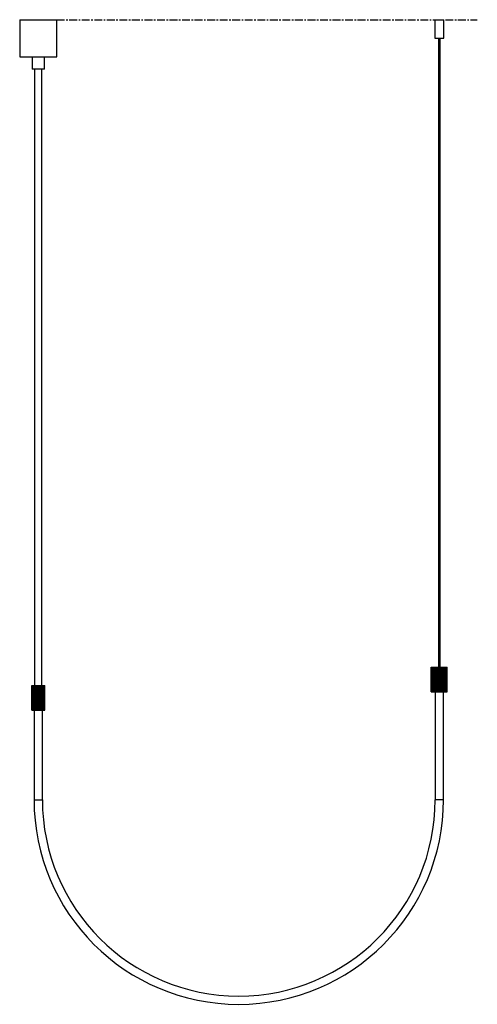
# Paper-space layout '_Izquierda' of a CAD drawing. Header units: millimetres. Extents: x -30 to 712, y -1537 to 60.
import ezdxf

# ---------------------------------------------------------------- set-up
doc = ezdxf.new("R2010")
doc.units = ezdxf.units.MM
doc.linetypes.add('CENTERX2', pattern=[20.32, 12.7, -2.54, 2.54, -2.54])

psp = doc.layouts.new('_Izquierda')

# ---------------------------------------------------------------- linework, layer by layer
at = {"color": 7, "linetype": 'Continuous', "lineweight": 25}
for p, q in [((-30, 60), (-30, 0)), ((-30, 60), (30, 60)), ((30, 0), (30, 60)), ((642.5, 59.8), (642.5, 29.8)), ((642.5, 59.8), (657.5, 59.8)), ((657.5, 29.8), (657.5, 59.8)), ((642.5, 29.8), (657.5, 29.8)), ((648.5, 29.8), (648.5, -990.2)), ((651.5, -990.2), (651.5, 29.8)), ((-30, 0), (30, 0)), ((-10, 0), (-10, -20)), ((10, -20), (10, 0)), ((10, -20), (-10, -20)), ((-6, -20), (-6, -1020)), ((6, -1020), (6, -20)), ((637, -1030), (637, -990.2)), ((637, -990.2), (638.5, -990.2)), ((637.1, -1030), (637.1, -990.2)), ((637.3, -1030), (637.3, -990.2)), ((637.9, -1030), (637.9, -990.2)), ((638.5, -1030), (638.5, -990.2)), ((638.5, -990.2), (661.5, -990.2)), ((638.5, -990.2), (638.5, -1030)), ((639.6, -1030), (639.6, -990.2)), ((640, -990.2), (640, -1030)), ((640.4, -1030), (640.4, -990.2)), ((641.8, -1030), (641.8, -990.2)), ((642.2, -990.2), (642.2, -1030)), ((642.9, -1030), (642.9, -990.2)), ((644.6, -1030), (644.6, -990.2)), ((644.9, -990.2), (644.9, -1030)), ((645.8, -1030), (645.8, -990.2)), ((647.7, -1030), (647.7, -990.2)), ((647.9, -990.2), (647.9, -1030)), ((649, -1030), (649, -990.2)), ((651, -1030), (651, -990.2)), ((652.1, -1030), (652.1, -990.2)), ((652.3, -1030), (652.3, -990.2)), ((654.2, -1030), (654.2, -990.2)), ((655.1, -1030), (655.1, -990.2)), ((655.4, -1030), (655.4, -990.2)), ((657.1, -1030), (657.1, -990.2)), ((657.8, -1030), (657.8, -990.2)), ((658.2, -1030), (658.2, -990.2)), ((659.6, -1030), (659.6, -990.2)), ((660, -1030), (660, -990.2)), ((660.4, -1030), (660.4, -990.2)), ((661.5, -1030), (661.5, -990.2)), ((661.5, -1030), (661.5, -990.2)), ((661.5, -990.2), (663, -990.2)), ((662.1, -1030), (662.1, -990.2)), ((662.7, -1030), (662.7, -990.2)), ((662.9, -1030), (662.9, -990.2)), ((663, -1030), (663, -990.2)), ((-10.5, -1020), (8.9, -1020)), ((-10.5, -1060), (-10.5, -1020)), ((-10.4, -1060), (-10.4, -1020)), ((-10, -1060), (-10, -1020)), ((-9.6, -1060), (-9.6, -1020)), ((-8.8, -1060), (-8.8, -1020)), ((-8.4, -1020), (-8.4, -1060)), ((-8.2, -1060), (-8.2, -1020)), ((-7.1, -1060), (-7.1, -1020)), ((-6.8, -1020), (-6.8, -1060)), ((-6.3, -1060), (-6.3, -1020)), ((-5, -1060), (-5, -1020)), ((-4.7, -1020), (-4.7, -1060)), ((-4, -1060), (-4, -1020)), ((-2.5, -1060), (-2.5, -1020)), ((-2.4, -1020), (-2.4, -1060)), ((-1.4, -1060), (-1.4, -1020)), ((0.1, -1060), (0.1, -1020)), ((0.1, -1020), (0.1, -1060)), ((1.1, -1060), (1.1, -1020)), ((1.2, -1060), (1.2, -1020)), ((2.7, -1060), (2.7, -1020)), ((3.6, -1060), (3.6, -1020)), ((3.8, -1060), (3.8, -1020)), ((5.1, -1060), (5.1, -1020)), ((5.8, -1060), (5.8, -1020)), ((6.1, -1060), (6.1, -1020)), ((7.3, -1060), (7.3, -1020)), ((7.6, -1060), (7.6, -1020)), ((8.1, -1060), (8.1, -1020)), ((8.9, -1060), (8.9, -1020)), ((9, -1060), (9, -1020)), ((9, -1020), (10.5, -1020)), ((9.5, -1060), (9.5, -1020)), ((10, -1060), (10, -1020)), ((10.3, -1060), (10.3, -1020)), ((10.5, -1060), (10.5, -1020)), ((637, -1030), (638.5, -1030)), ((638.5, -1030), (661.5, -1030)), ((643.2, -1030), (643.2, -1205)), ((656.7, -1205), (656.7, -1030)), ((661.5, -1030), (663, -1030)), ((-10.5, -1060), (8.9, -1060)), ((-6.7, -1060), (-6.7, -1205)), ((6.8, -1205), (6.8, -1060)), ((9, -1060), (10.5, -1060))]:
    psp.add_line(p, q, dxfattribs=at)
at = {"color": 7, "linetype": 'CENTERX2'}
psp.add_line((30, 60), (711.6, 60), dxfattribs=at)
at = {"color": 8, "linetype": 'Continuous', "lineweight": 25}
for p, q in [((-6.7, -1205), (6.8, -1205)), ((656.7, -1205), (643.2, -1205))]:
    psp.add_line(p, q, dxfattribs=at)
at = {"color": 7, "linetype": 'Continuous', "lineweight": 25}
for radius in [331.8, 318.3]:
    psp.add_arc((325, -1205), radius, 180, 0, dxfattribs=at)

doc.saveas('drawing.dxf')
